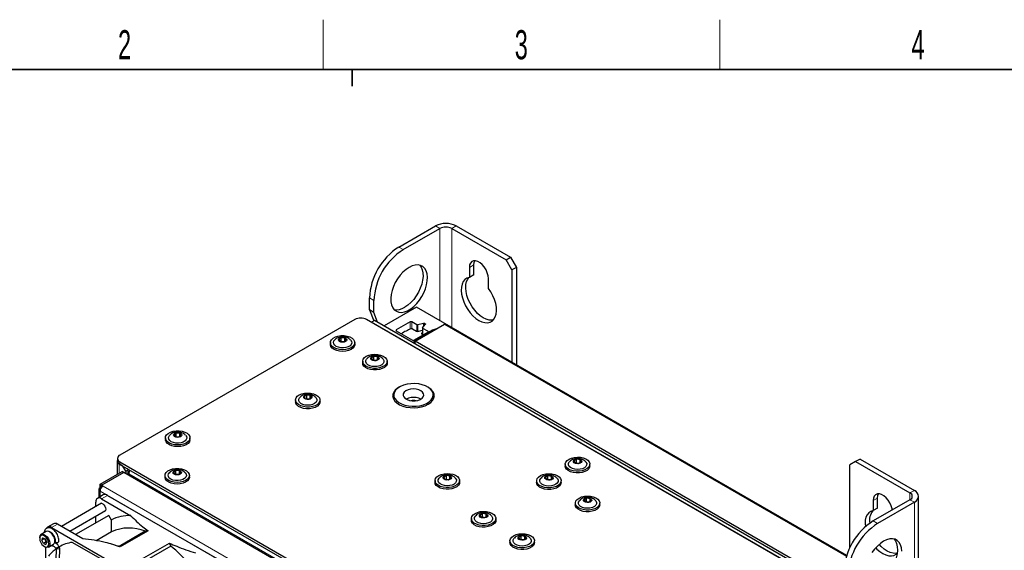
# Paper-space layout 'Blatt2' of a CAD drawing. Header units: millimetres. Extents: x 5 to 418, y 2 to 292.
# Tile 54 of 63: x 85 to 203, y 225 to 288. Entities that reach past the tile are written whole.
import ezdxf

# ---------------------------------------------------------------- set-up
doc = ezdxf.new("R2010")
doc.units = ezdxf.units.MM
doc.layers.add('SLD-0', color=7, linetype='Continuous')
doc.styles.add('SLDTEXTSTYLE1', font='TXT', dxfattribs={"width": 0.605})

psp = doc.layouts.new('Blatt2')

# ---------------------------------------------------------------- linework, layer by layer
at = {"color": 7, "linetype": 'Continuous', "lineweight": 25}
for p, q in [((130.61, 261.12), (135.03, 263.67)), ((131.14, 260.82), (135.56, 263.37)), ((136.98, 263.37), (143.52, 259.59)), ((137.51, 263.67), (144.05, 259.9)), ((143.52, 259.59), (144.05, 259.9)), ((144.22, 258.37), (143.52, 259.59)), ((144.05, 259.9), (144.76, 258.67)), ((139.1, 258.67), (139.1, 257.47)), ((139.63, 257.77), (139.63, 258.98)), ((144.76, 258.67), (144.22, 258.37)), ((144.22, 258.37), (144.22, 247.24)), ((144.76, 258.67), (144.76, 246.94)), ((139.63, 257.77), (139.1, 257.47)), ((141.4, 256.14), (141.4, 257.35)), ((127.08, 253.57), (127.08, 255)), ((127.61, 253.26), (127.61, 254.69)), ((132.73, 253.88), (128.85, 251.63)), ((184.52, 223.98), (132.73, 253.88)), ((127.61, 253.26), (127.08, 253.57)), ((127.08, 253.57), (127.59, 252.24)), ((128.06, 252.08), (127.61, 253.26)), ((125.31, 252.41), (97.04, 236.09)), ((183.65, 219.55), (126.72, 252.41)), ((127.7, 252.3), (127.34, 252.09)), ((127.34, 252.09), (127.34, 252.05)), ((183.03, 219.95), (127.34, 252.09)), ((183.38, 220.15), (127.7, 252.3)), ((131.98, 252.12), (130.3, 251.15)), ((132.25, 251.3), (132.1, 251.3)), ((132.76, 251.77), (132.16, 252.12)), ((132.25, 251.3), (132.74, 251.02)), ((132.56, 249.79), (136.09, 251.84)), ((133.58, 251.94), (132.9, 251.76)), ((133.47, 251.39), (133.47, 250.59)), ((133.48, 251.42), (133.8, 251.82)), ((134.1, 250.99), (133.51, 251.34)), ((133.78, 251.9), (133.72, 251.93)), ((136.09, 251.84), (184.49, 223.9)), ((123.68, 250.2), (123.41, 250)), ((124.11, 250.17), (123.68, 250.2)), ((123.68, 249.79), (123.68, 250.2)), ((124.27, 249.93), (124.11, 250.17)), ((124.11, 249.81), (124.11, 250.17)), ((130.3, 251.04), (132.25, 249.92)), ((132.42, 249.92), (134.1, 250.89)), ((134.68, 251.12), (132.73, 250)), ((133.02, 250.99), (133.47, 251.11)), ((133.47, 250.87), (133.39, 250.77)), ((133.44, 250.61), (133.53, 250.56)), ((122.37, 249.62), (122.37, 249.42)), ((123.41, 250), (123.57, 249.77)), ((123.57, 249.77), (124, 249.74)), ((123.65, 249.77), (123.68, 249.79)), ((123.68, 249.79), (124.04, 249.76)), ((123.69, 249.76), (123.68, 249.79)), ((124, 249.74), (124.27, 249.93)), ((125.32, 249.42), (125.32, 249.62)), ((132.56, 249.49), (132.56, 249.79)), ((181.17, 221.73), (132.56, 249.79)), ((127.62, 247.96), (127.31, 247.79)), ((127.31, 247.79), (127.43, 247.55)), ((128.04, 247.9), (127.62, 247.96)), ((127.62, 247.56), (127.62, 247.96)), ((128.15, 247.66), (128.04, 247.9)), ((128.04, 247.59), (128.04, 247.9)), ((126.26, 247.38), (126.26, 247.17)), ((127.43, 247.55), (127.85, 247.48)), ((127.56, 247.53), (127.62, 247.56)), ((127.62, 247.56), (127.9, 247.51)), ((127.62, 247.52), (127.62, 247.56)), ((127.85, 247.48), (128.15, 247.66)), ((129.21, 247.17), (129.21, 247.38)), ((119.54, 243.3), (119.23, 243.12)), ((119.23, 243.12), (119.35, 242.88)), ((119.96, 243.24), (119.54, 243.3)), ((119.54, 242.89), (119.54, 243.3)), ((119.77, 242.82), (120.07, 243)), ((120.07, 243), (119.96, 243.24)), ((119.96, 242.93), (119.96, 243.24)), ((130.01, 243.32), (130.01, 242.92)), ((134.76, 242.92), (134.76, 243.32)), ((118.18, 242.71), (118.18, 242.51)), ((119.35, 242.88), (119.77, 242.82)), ((119.48, 242.86), (119.54, 242.89)), ((119.54, 242.89), (119.82, 242.85)), ((119.55, 242.85), (119.54, 242.89)), ((121.13, 242.51), (121.13, 242.71)), ((130.01, 242.92), (130.03, 242.74)), ((103.83, 238.74), (103.56, 238.54)), ((103.56, 238.54), (103.72, 238.31)), ((103.72, 238.31), (104.15, 238.28)), ((103.79, 238.31), (103.83, 238.33)), ((104.26, 238.7), (103.83, 238.74)), ((103.83, 238.33), (103.83, 238.74)), ((103.83, 238.33), (104.19, 238.3)), ((103.84, 238.3), (103.83, 238.33)), ((104.15, 238.28), (104.42, 238.47)), ((104.42, 238.47), (104.26, 238.7)), ((104.26, 238.35), (104.26, 238.7)), ((102.52, 238.16), (102.52, 237.96)), ((105.47, 237.96), (105.47, 238.16)), ((96.7, 235.38), (96.7, 233.75)), ((96.75, 235.68), (96.75, 235.38)), ((97.4, 234.76), (96.95, 235.02)), ((97.04, 235.27), (153.97, 202.41)), ((97.04, 234.97), (153.97, 202.11)), ((97.75, 234.15), (97.4, 234.76)), ((150.65, 234.99), (150.65, 234.78)), ((152.01, 235.58), (151.71, 235.4)), ((151.71, 235.4), (151.82, 235.16)), ((151.82, 235.16), (152.24, 235.09)), ((151.96, 235.14), (152.01, 235.17)), ((152.43, 235.51), (152.01, 235.58)), ((152.01, 235.17), (152.01, 235.58)), ((152.01, 235.17), (152.3, 235.12)), ((152.02, 235.13), (152.01, 235.17)), ((152.24, 235.09), (152.55, 235.27)), ((152.55, 235.27), (152.43, 235.51)), ((152.43, 235.2), (152.43, 235.51)), ((153.6, 234.78), (153.6, 234.99)), ((185.59, 235.3), (184.88, 234.9)), ((184.88, 224.9), (184.88, 234.9)), ((186.12, 235.61), (185.59, 235.3)), ((185.59, 235.3), (192.13, 231.53)), ((186.12, 235.61), (192.66, 231.84)), ((94.66, 232.57), (97.31, 234.1)), ((94.83, 232.47), (97.49, 234)), ((97.5, 233.99), (94.85, 232.46)), ((97.49, 234), (97.31, 234.1)), ((97.49, 234), (97.49, 233.98)), ((131.76, 214.21), (97.5, 233.99)), ((98.02, 234.3), (97.75, 234.15)), ((97.75, 234.15), (97.75, 233.84)), ((97.93, 234.46), (98.02, 234.3)), ((98.02, 233.79), (98.02, 234.3)), ((98.1, 233.64), (98.1, 233.84)), ((102.46, 233.64), (102.46, 233.44)), ((103.78, 234.22), (103.51, 234.02)), ((103.51, 234.02), (103.67, 233.79)), ((103.67, 233.79), (104.1, 233.76)), ((103.74, 233.78), (103.78, 233.81)), ((104.2, 234.18), (103.78, 234.22)), ((103.78, 233.81), (103.78, 234.22)), ((103.78, 233.81), (104.13, 233.78)), ((103.79, 233.78), (103.78, 233.81)), ((104.1, 233.76), (104.37, 233.95)), ((104.37, 233.95), (104.2, 234.18)), ((104.2, 233.83), (104.2, 234.18)), ((105.41, 233.44), (105.41, 233.64)), ((136.33, 233.61), (136.03, 233.43)), ((136.75, 233.54), (136.33, 233.61)), ((136.33, 233.2), (136.33, 233.61)), ((136.87, 233.3), (136.75, 233.54)), ((136.75, 233.23), (136.75, 233.54)), ((148.56, 233.59), (148.26, 233.41)), ((148.98, 233.52), (148.56, 233.59)), ((148.56, 233.18), (148.56, 233.59)), ((149.1, 233.28), (148.98, 233.52)), ((148.98, 233.21), (148.98, 233.52)), ((94.83, 232.47), (94.66, 232.57)), ((94.66, 232.16), (94.66, 232.57)), ((94.83, 232.21), (94.83, 232.47)), ((94.85, 232.46), (95.01, 232.36)), ((94.85, 232.25), (94.85, 232.46)), ((134.97, 233.02), (134.97, 232.81)), ((136.03, 233.43), (136.14, 233.19)), ((136.14, 233.19), (136.56, 233.12)), ((136.28, 233.17), (136.33, 233.2)), ((136.33, 233.2), (136.61, 233.16)), ((136.34, 233.16), (136.33, 233.2)), ((136.56, 233.12), (136.87, 233.3)), ((137.92, 232.81), (137.92, 233.02)), ((147.2, 233), (147.2, 232.79)), ((148.26, 233.41), (148.38, 233.17)), ((148.38, 233.17), (148.79, 233.1)), ((148.51, 233.15), (148.56, 233.18)), ((148.56, 233.18), (148.85, 233.13)), ((148.57, 233.14), (148.56, 233.18)), ((148.79, 233.1), (149.1, 233.28)), ((150.15, 232.79), (150.15, 233)), ((95.04, 231.29), (94.33, 230.88)), ((94.51, 231.96), (94.51, 230.99)), ((94.76, 232.1), (94.66, 232.16)), ((94.85, 232.25), (94.86, 232.24)), ((95.54, 231.24), (110.39, 222.67)), ((193.17, 107.62), (193.17, 231.12)), ((94.81, 230.28), (90, 227.5)), ((94.13, 229.88), (94.13, 230.43)), ((94.83, 230.83), (98.36, 228.79)), ((151.85, 230.31), (151.85, 230.11)), ((153.21, 230.9), (152.91, 230.72)), ((152.91, 230.72), (153.02, 230.48)), ((153.02, 230.48), (153.44, 230.42)), ((153.16, 230.46), (153.21, 230.49)), ((153.63, 230.84), (153.21, 230.9)), ((153.21, 230.49), (153.21, 230.9)), ((153.21, 230.49), (153.5, 230.45)), ((153.22, 230.45), (153.21, 230.49)), ((153.44, 230.42), (153.75, 230.6)), ((153.75, 230.6), (153.63, 230.84)), ((153.63, 230.53), (153.63, 230.84)), ((154.8, 230.11), (154.8, 230.31)), ((192.13, 230.71), (187.71, 228.16)), ((187.71, 230.61), (187.71, 229.4)), ((188.24, 229.71), (188.24, 230.92)), ((192.66, 230.41), (188.24, 227.86)), ((91, 226.92), (95.31, 229.41)), ((95.7, 228.81), (91.71, 226.51)), ((94.13, 227.91), (94.13, 228.73)), ((96.01, 228.27), (95.7, 228.81)), ((140.7, 229.04), (140.39, 228.87)), ((140.39, 228.87), (140.51, 228.63)), ((141.12, 228.98), (140.7, 229.04)), ((140.7, 228.64), (140.7, 229.04)), ((140.93, 228.56), (141.23, 228.74)), ((141.23, 228.74), (141.12, 228.98)), ((141.12, 228.67), (141.12, 228.98)), ((188.24, 229.71), (187.71, 229.4)), ((89.03, 227.82), (88.32, 227.41)), ((92.57, 226.01), (89.53, 227.77)), ((96.02, 226.83), (96.01, 228.27)), ((139.34, 228.46), (139.34, 228.25)), ((140.51, 228.63), (140.93, 228.56)), ((140.64, 228.6), (140.7, 228.64)), ((140.7, 228.64), (140.98, 228.59)), ((140.71, 228.6), (140.7, 228.64)), ((142.29, 228.25), (142.29, 228.46)), ((88.17, 226.87), (87.57, 226.53)), ((88.82, 227.36), (103.67, 218.79)), ((96.02, 226.83), (94.19, 225.77)), ((100.1, 226.91), (96.96, 225.09)), ((100.43, 226.97), (97.07, 225.03)), ((100.43, 226.97), (100.1, 226.91)), ((145.35, 226.36), (145.04, 226.18)), ((145.77, 226.3), (145.35, 226.36)), ((145.35, 225.95), (145.35, 226.36)), ((87.39, 226.13), (87.39, 226.04)), ((87.74, 226.11), (87.63, 225.84)), ((87.96, 226.03), (87.63, 225.84)), ((87.83, 225.46), (87.63, 225.84)), ((87.74, 226.11), (88.04, 226)), ((88.18, 225.66), (87.83, 225.46)), ((87.83, 225.46), (88.13, 225.34)), ((88.18, 225.66), (88, 226.01)), ((88.04, 226), (88.24, 225.62)), ((88.13, 225.34), (88.24, 225.62)), ((88.18, 225.66), (88.2, 225.68)), ((88.22, 225.65), (88.18, 225.66)), ((88.44, 225.01), (89.04, 225.36)), ((96.43, 222.62), (91.3, 225.58)), ((96.46, 225.25), (96.02, 225.37)), ((96.46, 225.25), (96.96, 225.09)), ((99.63, 223.55), (102.99, 225.49)), ((103.17, 225.14), (102.99, 225.49)), ((143.99, 225.77), (143.99, 225.57)), ((145.04, 226.18), (145.16, 225.94)), ((145.16, 225.94), (145.58, 225.88)), ((145.29, 225.92), (145.35, 225.95)), ((145.35, 225.95), (145.63, 225.91)), ((145.36, 225.91), (145.35, 225.95)), ((145.58, 225.88), (145.88, 226.06)), ((145.88, 226.06), (145.77, 226.3)), ((145.77, 225.99), (145.77, 226.3)), ((146.94, 225.57), (146.94, 225.77)), ((87.93, 225.1), (88, 225.05)), ((88.12, 220.29), (88.12, 225)), ((88.95, 225.16), (88.96, 225.16)), ((89.36, 224.75), (89.34, 223.52)), ((89.77, 224.95), (89.7, 225.11)), ((89.79, 223.51), (89.8, 224.75)), ((97.07, 225.03), (96.96, 225.09)), ((103.17, 225.14), (100.03, 223.32))]:
    psp.add_line(p, q, dxfattribs=at)
at = {"color": 7, "linetype": 'Continuous', "lineweight": 18}
for p, q in [((135.56, 263.37), (135.03, 263.67)), ((135.56, 263.37), (135.56, 252.24)), ((136.98, 263.37), (137.51, 263.67)), ((136.98, 251.43), (136.98, 263.37)), ((130.61, 261.12), (131.14, 260.82)), ((139.63, 258.98), (139.1, 258.67)), ((127.61, 254.69), (127.08, 255)), ((131.98, 251.25), (131.98, 252.12)), ((132.16, 252.12), (132.16, 251.3)), ((132.76, 251.01), (132.76, 251.77)), ((132.9, 251.76), (132.9, 250.98)), ((133.51, 251.34), (133.51, 250.57)), ((133.58, 251.54), (133.58, 251.94)), ((133.72, 251.93), (133.72, 251.72)), ((133.78, 251.78), (133.78, 251.9)), ((130.3, 251.15), (130.3, 251.04)), ((133.39, 250.77), (133.39, 250.65)), ((134.1, 250.89), (134.1, 250.99)), ((134.68, 251.02), (134.68, 251.12)), ((132.73, 249.9), (132.73, 250)), ((96.95, 235.02), (96.95, 233.9)), ((96.96, 235.02), (96.95, 235.02)), ((97.04, 235.27), (97.04, 234.97)), ((98.02, 233.79), (97.93, 233.74)), ((152.9, 202.21), (98.1, 233.84)), ((128.95, 212.77), (95.01, 232.36)), ((128.6, 212.16), (94.66, 231.75)), ((94.66, 231.75), (94.66, 231.07)), ((95.54, 231.24), (94.83, 230.83)), ((192.13, 231.53), (192.66, 231.84)), ((192.13, 231.53), (192.13, 230.71)), ((188.24, 230.92), (187.71, 230.61)), ((192.13, 230.71), (192.66, 230.41)), ((192.66, 106.9), (192.66, 230.41)), ((89.53, 227.77), (88.82, 227.36)), ((187.71, 228.16), (188.24, 227.86))]:
    psp.add_line(p, q, dxfattribs=at)
at = {"color": 7, "linetype": 'Continuous', "lineweight": 25, "flags": 128}
for points in [[(131.85, 258.67), (131.48, 258.42), (131.11, 258.1), (130.77, 257.73), (130.46, 257.31), (130.19, 256.85), (129.97, 256.37), (129.8, 255.89), (129.69, 255.41), (129.64, 254.96), (129.66, 254.53), (129.74, 254.16), (129.88, 253.83), (130.07, 253.58), (130.32, 253.4), (130.61, 253.29), (130.94, 253.27), (131.29, 253.33), (131.66, 253.47), (132.04, 253.69), (132.41, 253.97), (132.76, 254.32), (133.09, 254.72), (133.38, 255.16), (133.63, 255.63), (133.82, 256.11), (133.96, 256.59), (134.04, 257.06), (134.06, 257.51), (134.01, 257.91), (133.9, 258.26), (133.73, 258.55), (133.51, 258.77), (133.24, 258.91), (132.93, 258.97), (132.59, 258.95), (132.22, 258.85), (131.85, 258.67)], [(133.13, 258.94), (133.29, 258.72), (133.43, 258.4), (133.51, 258.02), (133.53, 257.59), (133.48, 257.14), (133.37, 256.66), (133.2, 256.18), (132.98, 255.7), (132.71, 255.24), (132.4, 254.82), (132.06, 254.45), (131.69, 254.13), (131.32, 253.88)], [(141.4, 257.35), (141.36, 257.68), (141.26, 258.04), (141.11, 258.39), (140.9, 258.73), (140.65, 259.02), (140.39, 259.25), (140.11, 259.41), (139.84, 259.49), (139.59, 259.48), (139.39, 259.39), (139.23, 259.21), (139.13, 258.97), (139.1, 258.67)], [(139.63, 258.98), (139.66, 259.28), (139.74, 259.49)], [(139.1, 257.47), (138.81, 257.38), (138.57, 257.21), (138.37, 256.97), (138.23, 256.66), (138.15, 256.3), (138.13, 255.9), (138.17, 255.46), (138.27, 255), (138.43, 254.53), (138.64, 254.06), (138.91, 253.62), (139.2, 253.21), (139.53, 252.85), (139.89, 252.54), (140.25, 252.29), (140.61, 252.12), (140.96, 252.03), (141.29, 252.01), (141.59, 252.07), (141.85, 252.21), (142.06, 252.43), (142.22, 252.71), (142.33, 253.06), (142.37, 253.45), (142.35, 253.88), (142.27, 254.33), (142.12, 254.8), (141.93, 255.27), (141.68, 255.72), (141.4, 256.14)], [(141.99, 252.34), (141.82, 252.32), (141.49, 252.33), (141.14, 252.43), (140.78, 252.6), (140.42, 252.85), (140.07, 253.15), (139.74, 253.52), (139.44, 253.93), (139.18, 254.37), (138.96, 254.83), (138.8, 255.3), (138.7, 255.76), (138.66, 256.2), (138.68, 256.61), (138.76, 256.97), (138.9, 257.28), (139.04, 257.45)], [(133.48, 251.42), (133.48, 251.41), (133.47, 251.4), (133.47, 251.39), (133.47, 251.38), (133.48, 251.37), (133.49, 251.36), (133.5, 251.35), (133.51, 251.34)], [(133.78, 251.9), (133.79, 251.89), (133.8, 251.88), (133.81, 251.87), (133.81, 251.86), (133.81, 251.85), (133.81, 251.84), (133.81, 251.83), (133.8, 251.82)], [(123.29, 250.41), (123.65, 250.47), (124.02, 250.47), (124.38, 250.41), (124.7, 250.31), (124.98, 250.17), (125.17, 249.99), (125.29, 249.78), (125.31, 249.57), (125.25, 249.36), (125.09, 249.17), (124.86, 249), (124.56, 248.88), (124.22, 248.8), (123.85, 248.77), (123.48, 248.8), (123.14, 248.87), (122.84, 249), (122.6, 249.16), (122.44, 249.36), (122.37, 249.56), (122.39, 249.78), (122.51, 249.98), (122.7, 250.16), (122.97, 250.31), (123.29, 250.41)], [(123.66, 250.24), (123.85, 250.26), (124.04, 250.23), (124.2, 250.17), (124.31, 250.08), (124.34, 249.97), (124.3, 249.86), (124.19, 249.76), (124.03, 249.7), (123.84, 249.68), (123.65, 249.7), (123.48, 249.77), (123.38, 249.86), (123.34, 249.97), (123.38, 250.08), (123.49, 250.18), (123.66, 250.24)], [(133.44, 250.61), (133.42, 250.63), (133.4, 250.65), (133.38, 250.67), (133.37, 250.69), (133.37, 250.71), (133.37, 250.73), (133.38, 250.75), (133.39, 250.77)], [(125.32, 249.42), (125.31, 249.37), (125.25, 249.16), (125.09, 248.96), (124.86, 248.8), (124.56, 248.67), (124.22, 248.59), (123.85, 248.57), (123.48, 248.59), (123.14, 248.67), (122.84, 248.79), (122.6, 248.96), (122.44, 249.15), (122.37, 249.36), (122.37, 249.42)], [(124.81, 249.92), (124.91, 249.77), (124.94, 249.59), (124.88, 249.41), (124.74, 249.25), (124.52, 249.12), (124.25, 249.03), (123.95, 248.99), (123.63, 249), (123.34, 249.06), (123.08, 249.16), (122.89, 249.3), (122.77, 249.47), (122.74, 249.65), (122.8, 249.83), (122.87, 249.92)], [(127.34, 248.2), (127.71, 248.23), (128.07, 248.2), (128.42, 248.13), (128.72, 248.01), (128.96, 247.85), (129.13, 247.65), (129.2, 247.44), (129.19, 247.23), (129.08, 247.03), (128.88, 246.85), (128.62, 246.7), (128.3, 246.59), (127.94, 246.53), (127.57, 246.53), (127.21, 246.58), (126.89, 246.68), (126.61, 246.82), (126.41, 247), (126.29, 247.2), (126.26, 247.41), (126.32, 247.63), (126.47, 247.82), (126.7, 247.99), (127, 248.12), (127.34, 248.2)], [(127.6, 248), (127.79, 248.01), (127.98, 247.97), (128.13, 247.9), (128.21, 247.8), (128.23, 247.69), (128.17, 247.58), (128.04, 247.5), (127.86, 247.45), (127.67, 247.44), (127.48, 247.47), (127.34, 247.55), (127.25, 247.65), (127.24, 247.76), (127.3, 247.87), (127.42, 247.95), (127.6, 248)], [(129.21, 247.17), (129.19, 247.03), (129.08, 246.82), (128.88, 246.64), (128.62, 246.49), (128.3, 246.39), (127.94, 246.33), (127.57, 246.33), (127.21, 246.38), (126.89, 246.47), (126.61, 246.62), (126.41, 246.8), (126.29, 247), (126.26, 247.17)], [(128.7, 247.68), (128.74, 247.63), (128.82, 247.46), (128.82, 247.28), (128.72, 247.1), (128.55, 246.95), (128.31, 246.84), (128.02, 246.76), (127.71, 246.74), (127.4, 246.77), (127.12, 246.85), (126.89, 246.97), (126.72, 247.12), (126.64, 247.3), (126.65, 247.48), (126.74, 247.65), (126.76, 247.68)], [(130.66, 244.27), (130.45, 244.14), (130.19, 243.91), (130, 243.66), (129.9, 243.39), (129.89, 243.12), (129.97, 242.85), (130.13, 242.59), (130.38, 242.36), (130.7, 242.15), (131.08, 241.99), (131.51, 241.87), (131.97, 241.8), (132.44, 241.78), (132.91, 241.81), (133.36, 241.9), (133.78, 242.03), (134.15, 242.2), (134.15, 242.2)], [(133, 244.65), (132.54, 244.69), (132.07, 244.68), (131.62, 244.62), (131.19, 244.51), (130.81, 244.36), (130.5, 244.16), (130.25, 243.93), (130.09, 243.68), (130.01, 243.41), (130.03, 243.15), (130.13, 242.88), (130.32, 242.64), (130.6, 242.42), (130.93, 242.24), (131.33, 242.1), (131.77, 242), (132.23, 241.96), (132.69, 241.97), (133.14, 242.03), (133.57, 242.14), (133.95, 242.29), (134.27, 242.49), (134.51, 242.72), (134.67, 242.97), (134.75, 243.24), (134.74, 243.5), (134.63, 243.77), (134.44, 244.01), (134.17, 244.23), (133.83, 244.41), (133.43, 244.55), (133, 244.65)], [(134.15, 242.2), (134.45, 242.41), (134.68, 242.65), (134.82, 242.92), (134.88, 243.19), (134.85, 243.46), (134.72, 243.73), (134.52, 243.97), (134.23, 244.19), (134.1, 244.27)], [(119.26, 243.53), (119.63, 243.56), (119.99, 243.54), (120.34, 243.47), (120.64, 243.34), (120.88, 243.18), (121.05, 242.99), (121.12, 242.78), (121.11, 242.57), (121, 242.36), (120.81, 242.18), (120.54, 242.03), (120.22, 241.93), (119.86, 241.87), (119.49, 241.87), (119.13, 241.92), (118.81, 242.02), (118.53, 242.16), (118.33, 242.34), (118.21, 242.54), (118.18, 242.75), (118.24, 242.96), (118.39, 243.16), (118.62, 243.32), (118.92, 243.45), (119.26, 243.53)], [(120.62, 243.01), (120.66, 242.97), (120.74, 242.79), (120.74, 242.61), (120.65, 242.44), (120.47, 242.29), (120.23, 242.17), (119.95, 242.1), (119.63, 242.08), (119.33, 242.11), (119.04, 242.18), (118.81, 242.3), (118.64, 242.46), (118.56, 242.63), (118.57, 242.81), (118.66, 242.99), (118.68, 243.01)], [(119.52, 243.34), (119.71, 243.35), (119.9, 243.31), (120.05, 243.24), (120.13, 243.14), (120.15, 243.02), (120.09, 242.92), (119.96, 242.83), (119.79, 242.78), (119.59, 242.77), (119.41, 242.81), (119.26, 242.88), (119.17, 242.98), (119.16, 243.1), (119.22, 243.2), (119.35, 243.29), (119.52, 243.34)], [(129.89, 243.07), (129.94, 243.22), (130.01, 243.37)], [(132.7, 244.02), (132.37, 244.05), (132.03, 244.02), (131.72, 243.94), (131.46, 243.81), (131.26, 243.65), (131.15, 243.46), (131.13, 243.27), (131.21, 243.08), (131.37, 242.9), (131.6, 242.76), (131.9, 242.66), (132.22, 242.61), (132.57, 242.61), (132.89, 242.67), (133.18, 242.77), (133.41, 242.92), (133.56, 243.09), (133.63, 243.28), (133.6, 243.48), (133.48, 243.66), (133.28, 243.82), (133.02, 243.95), (132.7, 244.02)], [(133.26, 242.81), (133.02, 242.93), (132.7, 243)], [(134.75, 243.37), (134.8, 243.29), (134.87, 243.07)], [(121.13, 242.51), (121.11, 242.36), (121, 242.16), (120.81, 241.98), (120.54, 241.83), (120.22, 241.72), (119.86, 241.67), (119.49, 241.66), (119.13, 241.71), (118.81, 241.81), (118.53, 241.95), (118.33, 242.13), (118.21, 242.33), (118.18, 242.51)], [(134.74, 242.74), (134.75, 242.83), (134.76, 242.92)], [(103.44, 238.95), (103.8, 239.01), (104.17, 239.01), (104.53, 238.95), (104.85, 238.85), (105.12, 238.71), (105.32, 238.53), (105.44, 238.32), (105.46, 238.11), (105.4, 237.9), (105.24, 237.71), (105, 237.54), (104.71, 237.42), (104.36, 237.34), (104, 237.31), (103.63, 237.34), (103.29, 237.41), (102.99, 237.54), (102.75, 237.7), (102.59, 237.89), (102.52, 238.1), (102.54, 238.32), (102.65, 238.52), (102.85, 238.7), (103.12, 238.85), (103.44, 238.95)], [(104.96, 238.46), (105.06, 238.31), (105.09, 238.13), (105.03, 237.95), (104.89, 237.79), (104.67, 237.66), (104.4, 237.57), (104.1, 237.53), (103.78, 237.54), (103.49, 237.6), (103.23, 237.7), (103.04, 237.84), (102.92, 238.01), (102.89, 238.19), (102.95, 238.37), (103.02, 238.46)], [(103.8, 238.78), (104, 238.8), (104.19, 238.77), (104.35, 238.71), (104.45, 238.62), (104.49, 238.5), (104.45, 238.39), (104.34, 238.3), (104.18, 238.24), (103.98, 238.22), (103.79, 238.24), (103.63, 238.31), (103.53, 238.4), (103.49, 238.51), (103.53, 238.62), (103.64, 238.71), (103.8, 238.78)], [(105.47, 237.96), (105.46, 237.91), (105.4, 237.7), (105.24, 237.5), (105, 237.34), (104.71, 237.21), (104.36, 237.13), (104, 237.11), (103.63, 237.13), (103.29, 237.21), (102.99, 237.33), (102.75, 237.5), (102.59, 237.69), (102.52, 237.9), (102.52, 237.96)], [(151.73, 235.81), (152.1, 235.84), (152.47, 235.82), (152.81, 235.74), (153.12, 235.62), (153.36, 235.46), (153.52, 235.26), (153.6, 235.06), (153.58, 234.84), (153.47, 234.64), (153.28, 234.46), (153.01, 234.31), (152.69, 234.2), (152.34, 234.14), (151.97, 234.14), (151.61, 234.19), (151.28, 234.29), (151.01, 234.43), (150.8, 234.61), (150.68, 234.81), (150.65, 235.03), (150.72, 235.24), (150.87, 235.43), (151.1, 235.6), (151.39, 235.73), (151.73, 235.81)], [(153.6, 234.78), (153.58, 234.64), (153.47, 234.43), (153.28, 234.25), (153.01, 234.1), (152.69, 234), (152.34, 233.94), (151.97, 233.94), (151.61, 233.99), (151.28, 234.09), (151.01, 234.23), (150.8, 234.41), (150.68, 234.61), (150.65, 234.78)], [(153.1, 235.29), (153.13, 235.24), (153.22, 235.07), (153.21, 234.89), (153.12, 234.71), (152.95, 234.56), (152.71, 234.45), (152.42, 234.38), (152.11, 234.35), (151.8, 234.38), (151.52, 234.46), (151.28, 234.58), (151.12, 234.73), (151.04, 234.91), (151.04, 235.09), (151.13, 235.26), (151.16, 235.29)], [(151.99, 235.61), (152.19, 235.62), (152.37, 235.59), (152.52, 235.51), (152.61, 235.41), (152.62, 235.3), (152.56, 235.19), (152.43, 235.11), (152.26, 235.06), (152.07, 235.05), (151.88, 235.08), (151.73, 235.16), (151.64, 235.26), (151.63, 235.37), (151.69, 235.48), (151.82, 235.56), (151.99, 235.61)], [(98.04, 233.68), (98.03, 233.71), (98.02, 233.79)], [(103.39, 234.43), (103.75, 234.48), (104.12, 234.49), (104.47, 234.43), (104.8, 234.33), (105.07, 234.19), (105.27, 234.01), (105.39, 233.8), (105.41, 233.59), (105.34, 233.38), (105.19, 233.19), (104.95, 233.02), (104.65, 232.9), (104.31, 232.82), (103.94, 232.79), (103.58, 232.81), (103.23, 232.89), (102.93, 233.02), (102.7, 233.18), (102.54, 233.37), (102.47, 233.58), (102.49, 233.8), (102.6, 234), (102.8, 234.18), (103.07, 234.33), (103.39, 234.43)], [(104.91, 233.94), (105.01, 233.79), (105.04, 233.61), (104.98, 233.43), (104.83, 233.27), (104.62, 233.14), (104.35, 233.05), (104.04, 233.01), (103.73, 233.02), (103.43, 233.08), (103.18, 233.18), (102.98, 233.32), (102.87, 233.49), (102.84, 233.67), (102.9, 233.85), (102.96, 233.94)], [(103.75, 234.26), (103.94, 234.28), (104.13, 234.25), (104.3, 234.19), (104.4, 234.09), (104.44, 233.98), (104.4, 233.87), (104.29, 233.78), (104.12, 233.72), (103.93, 233.7), (103.74, 233.72), (103.58, 233.79), (103.47, 233.88), (103.44, 233.99), (103.48, 234.1), (103.59, 234.19), (103.75, 234.26)], [(136.05, 233.84), (136.42, 233.87), (136.79, 233.85), (137.13, 233.77), (137.44, 233.65), (137.68, 233.49), (137.84, 233.3), (137.92, 233.09), (137.9, 232.87), (137.79, 232.67), (137.6, 232.49), (137.33, 232.34), (137.01, 232.23), (136.66, 232.18), (136.29, 232.17), (135.93, 232.22), (135.6, 232.32), (135.33, 232.46), (135.12, 232.64), (135, 232.84), (134.97, 233.06), (135.04, 233.27), (135.19, 233.46), (135.42, 233.63), (135.71, 233.76), (136.05, 233.84)], [(136.31, 233.64), (136.51, 233.65), (136.69, 233.62), (136.84, 233.54), (136.93, 233.44), (136.94, 233.33), (136.88, 233.22), (136.75, 233.14), (136.58, 233.09), (136.38, 233.08), (136.2, 233.11), (136.05, 233.19), (135.96, 233.29), (135.95, 233.4), (136.01, 233.51), (136.14, 233.59), (136.31, 233.64)], [(148.29, 233.82), (148.65, 233.85), (149.02, 233.83), (149.37, 233.75), (149.67, 233.63), (149.91, 233.47), (150.07, 233.27), (150.15, 233.07), (150.13, 232.85), (150.03, 232.65), (149.83, 232.47), (149.57, 232.32), (149.25, 232.21), (148.89, 232.15), (148.52, 232.15), (148.16, 232.2), (147.83, 232.3), (147.56, 232.44), (147.36, 232.62), (147.24, 232.82), (147.21, 233.04), (147.27, 233.25), (147.42, 233.44), (147.65, 233.61), (147.95, 233.74), (148.29, 233.82)], [(148.55, 233.62), (148.74, 233.63), (148.93, 233.6), (149.07, 233.52), (149.16, 233.42), (149.18, 233.31), (149.11, 233.2), (148.99, 233.12), (148.81, 233.07), (148.62, 233.06), (148.43, 233.09), (148.29, 233.17), (148.2, 233.27), (148.18, 233.38), (148.24, 233.49), (148.37, 233.57), (148.55, 233.62)], [(105.41, 233.44), (105.41, 233.39), (105.34, 233.18), (105.19, 232.98), (104.95, 232.82), (104.65, 232.69), (104.31, 232.61), (103.94, 232.58), (103.58, 232.61), (103.23, 232.69), (102.93, 232.81), (102.7, 232.98), (102.54, 233.17), (102.47, 233.38), (102.46, 233.44)], [(137.92, 232.81), (137.9, 232.67), (137.79, 232.46), (137.6, 232.28), (137.33, 232.13), (137.01, 232.03), (136.66, 231.97), (136.29, 231.97), (135.93, 232.02), (135.6, 232.12), (135.33, 232.26), (135.12, 232.44), (135, 232.64), (134.97, 232.81)], [(137.42, 233.32), (137.45, 233.27), (137.54, 233.1), (137.53, 232.92), (137.44, 232.74), (137.27, 232.59), (137.03, 232.48), (136.74, 232.41), (136.43, 232.38), (136.12, 232.41), (135.84, 232.49), (135.6, 232.61), (135.44, 232.76), (135.36, 232.94), (135.36, 233.12), (135.45, 233.29), (135.48, 233.32)], [(150.15, 232.79), (150.13, 232.65), (150.03, 232.44), (149.83, 232.26), (149.57, 232.11), (149.25, 232.01), (148.89, 231.95), (148.52, 231.95), (148.16, 232), (147.83, 232.1), (147.56, 232.24), (147.36, 232.42), (147.24, 232.62), (147.2, 232.79)], [(149.65, 233.3), (149.69, 233.25), (149.77, 233.08), (149.77, 232.9), (149.67, 232.72), (149.5, 232.57), (149.26, 232.46), (148.97, 232.39), (148.66, 232.36), (148.35, 232.39), (148.07, 232.47), (147.84, 232.59), (147.67, 232.74), (147.59, 232.92), (147.59, 233.1), (147.69, 233.27), (147.71, 233.3)], [(152.94, 231.13), (153.3, 231.16), (153.67, 231.14), (154.02, 231.07), (154.32, 230.94), (154.56, 230.78), (154.72, 230.59), (154.8, 230.38), (154.78, 230.17), (154.67, 229.96), (154.48, 229.78), (154.22, 229.63), (153.9, 229.53), (153.54, 229.47), (153.17, 229.47), (152.81, 229.52), (152.48, 229.62), (152.21, 229.76), (152.01, 229.94), (151.89, 230.14), (151.86, 230.35), (151.92, 230.56), (152.07, 230.76), (152.3, 230.92), (152.6, 231.05), (152.94, 231.13)], [(190, 229.48), (189.98, 229.62), (189.88, 229.98), (189.72, 230.33), (189.51, 230.66), (189.27, 230.95), (189, 231.18), (188.72, 231.34), (188.45, 231.42), (188.21, 231.42), (188, 231.32), (187.84, 231.15), (187.75, 230.91), (187.71, 230.61)], [(188.24, 230.92), (188.28, 231.21), (188.36, 231.43)], [(94.62, 230.16), (94.7, 230.25), (94.82, 230.28), (94.97, 230.23), (95.11, 230.11), (95.23, 229.94), (95.32, 229.75), (95.35, 229.57)], [(154.8, 230.11), (154.78, 229.96), (154.67, 229.76), (154.48, 229.58), (154.22, 229.43), (153.9, 229.32), (153.54, 229.27), (153.17, 229.26), (152.81, 229.31), (152.48, 229.41), (152.21, 229.56), (152.01, 229.73), (151.89, 229.94), (151.85, 230.11)], [(154.3, 230.61), (154.34, 230.57), (154.42, 230.39), (154.41, 230.21), (154.32, 230.04), (154.15, 229.89), (153.91, 229.77), (153.62, 229.7), (153.31, 229.68), (153, 229.71), (152.72, 229.79), (152.49, 229.91), (152.32, 230.06), (152.24, 230.23), (152.24, 230.41), (152.34, 230.59), (152.36, 230.61)], [(153.2, 230.94), (153.39, 230.95), (153.58, 230.91), (153.72, 230.84), (153.81, 230.74), (153.83, 230.62), (153.76, 230.52), (153.64, 230.43), (153.46, 230.38), (153.27, 230.37), (153.08, 230.41), (152.93, 230.48), (152.85, 230.58), (152.83, 230.7), (152.89, 230.8), (153.02, 230.89), (153.2, 230.94)], [(95.35, 229.57), (95.32, 229.42), (95.23, 229.32), (95.12, 229.3)], [(140.42, 229.28), (140.79, 229.31), (141.15, 229.28), (141.5, 229.21), (141.8, 229.09), (142.04, 228.93), (142.21, 228.73), (142.28, 228.52), (142.27, 228.31), (142.16, 228.11), (141.97, 227.93), (141.7, 227.78), (141.38, 227.67), (141.02, 227.61), (140.65, 227.61), (140.29, 227.66), (139.97, 227.76), (139.69, 227.9), (139.49, 228.08), (139.37, 228.28), (139.34, 228.49), (139.4, 228.7), (139.55, 228.9), (139.78, 229.07), (140.08, 229.19), (140.42, 229.28)], [(141.78, 228.76), (141.82, 228.71), (141.9, 228.54), (141.9, 228.36), (141.81, 228.18), (141.63, 228.03), (141.39, 227.92), (141.11, 227.84), (140.79, 227.82), (140.49, 227.85), (140.2, 227.93), (139.97, 228.05), (139.81, 228.2), (139.72, 228.38), (139.73, 228.56), (139.82, 228.73), (139.84, 228.76)], [(140.68, 229.08), (140.87, 229.09), (141.06, 229.05), (141.21, 228.98), (141.3, 228.88), (141.31, 228.77), (141.25, 228.66), (141.12, 228.58), (140.95, 228.52), (140.75, 228.52), (140.57, 228.55), (140.42, 228.63), (140.33, 228.73), (140.32, 228.84), (140.38, 228.95), (140.51, 229.03), (140.68, 229.08)], [(187.71, 229.4), (187.42, 229.31), (187.18, 229.14), (186.98, 228.91), (186.84, 228.6), (186.76, 228.24), (186.74, 227.83), (186.77, 227.47)], [(142.29, 228.25), (142.27, 228.11), (142.16, 227.9), (141.97, 227.72), (141.7, 227.57), (141.38, 227.47), (141.02, 227.41), (140.65, 227.41), (140.29, 227.45), (139.97, 227.55), (139.69, 227.7), (139.49, 227.88), (139.37, 228.08), (139.34, 228.25)], [(87.39, 226.13), (87.39, 226.18), (87.44, 226.38), (87.55, 226.51), (87.7, 226.57), (87.9, 226.53)], [(87.84, 226.41), (87.66, 226.43), (87.51, 226.38), (87.42, 226.24), (87.39, 226.04), (87.42, 225.81), (87.51, 225.56), (87.66, 225.34), (87.84, 225.16), (88.03, 225.05), (88.21, 225.02), (88.35, 225.08), (88.45, 225.21), (88.48, 225.41), (88.45, 225.65), (88.35, 225.89), (88.21, 226.12), (88.03, 226.3), (87.84, 226.41)], [(87.9, 226.53), (88.1, 226.42), (88.29, 226.23), (88.46, 226), (88.57, 225.74), (88.62, 225.48), (88.61, 225.25), (88.53, 225.08), (88.39, 224.99), (88.21, 224.98), (88.01, 225.05), (88, 225.05)], [(88.82, 227.36), (88.69, 227.43), (88.55, 227.46), (88.43, 227.45), (88.32, 227.41), (88.24, 227.34), (88.17, 227.24), (88.16, 227.21)], [(88.5, 226.88), (88.31, 226.91), (88.17, 226.87)], [(89.04, 225.36), (89.13, 225.43), (89.21, 225.6), (89.22, 225.83), (89.17, 226.08), (89.06, 226.34), (88.89, 226.58), (88.7, 226.77), (88.5, 226.88)], [(145.07, 226.59), (145.44, 226.62), (145.8, 226.6), (146.15, 226.53), (146.45, 226.4), (146.69, 226.24), (146.86, 226.05), (146.93, 225.84), (146.92, 225.63), (146.81, 225.42), (146.62, 225.24), (146.35, 225.09), (146.03, 224.99), (145.67, 224.93), (145.3, 224.93), (144.94, 224.98), (144.62, 225.07), (144.34, 225.22), (144.14, 225.4), (144.02, 225.6), (143.99, 225.81), (144.05, 226.02), (144.2, 226.22), (144.43, 226.38), (144.73, 226.51), (145.07, 226.59)], [(145.33, 226.4), (145.52, 226.41), (145.71, 226.37), (145.86, 226.3), (145.94, 226.2), (145.96, 226.08), (145.9, 225.98), (145.77, 225.89), (145.6, 225.84), (145.4, 225.83), (145.22, 225.87), (145.07, 225.94), (144.98, 226.04), (144.97, 226.15), (145.03, 226.26), (145.16, 226.35), (145.33, 226.4)], [(89.24, 225.76), (89.23, 225.73), (89.26, 225.67), (89.31, 225.62), (89.38, 225.58), (89.47, 225.57), (89.55, 225.58), (89.62, 225.6), (89.66, 225.65), (89.67, 225.68)], [(146.94, 225.57), (146.92, 225.42), (146.81, 225.22), (146.62, 225.04), (146.35, 224.89), (146.03, 224.78), (145.67, 224.73), (145.3, 224.72), (144.94, 224.77), (144.62, 224.87), (144.34, 225.01), (144.14, 225.19), (144.02, 225.39), (143.99, 225.57)], [(146.43, 226.07), (146.47, 226.03), (146.55, 225.85), (146.55, 225.67), (146.46, 225.5), (146.28, 225.35), (146.04, 225.23), (145.75, 225.16), (145.44, 225.14), (145.13, 225.17), (144.85, 225.24), (144.62, 225.36), (144.45, 225.52), (144.37, 225.69), (144.38, 225.87), (144.47, 226.05), (144.49, 226.07)], [(188.95, 225.71), (188.58, 225.46), (188.21, 225.14), (187.87, 224.77), (187.56, 224.34)], [(190.22, 225.98), (190.39, 225.75), (190.53, 225.43), (190.61, 225.06), (190.63, 224.63), (190.58, 224.18), (190.47, 223.7), (190.3, 223.21), (190.08, 222.74), (189.81, 222.28), (189.5, 221.86), (189.16, 221.49), (188.79, 221.17), (188.42, 220.91)], [(190.6, 224.28), (190.43, 224.25), (190.1, 224.27), (189.75, 224.36), (189.39, 224.54), (189.03, 224.78), (188.68, 225.09), (188.44, 225.35)], [(191.16, 224.54), (191.11, 224.94), (191, 225.29), (190.83, 225.58), (190.61, 225.8), (190.34, 225.95), (190.03, 226.01), (189.69, 225.99), (189.32, 225.89), (188.95, 225.71)], [(188.01, 224.93), (188.15, 224.78), (188.5, 224.48), (188.86, 224.23), (189.22, 224.06), (189.57, 223.96), (189.9, 223.95), (190.2, 224.01), (190.46, 224.15), (190.6, 224.28)]]:
    psp.add_lwpolyline(points, dxfattribs=at)
at = {"color": 7, "linetype": 'Continuous', "lineweight": 18, "flags": 128}
for points in [[(89.68, 224.81), (89.6, 224.82), (89.52, 224.82), (89.44, 224.81), (89.38, 224.79), (89.36, 224.76), (89.36, 224.75)], [(89.8, 224.75), (89.79, 224.77), (89.75, 224.8), (89.68, 224.81)]]:
    psp.add_lwpolyline(points, dxfattribs=at)
at = {"color": 7, "linetype": 'Continuous', "lineweight": 25}
for centre, radius, start, end in [((136.27, 261.29), 2.69, 62.6097, 117.3903), ((136.27, 262), 1.54, 62.6097, 117.3903), ((134.72, 254.67), 7.65, 122.4871, 177.5129), ((135.25, 254.36), 7.65, 122.4873, 177.5127), ((130.35, 255.33), 1.75, 260.0794, 303.7162), ((126.02, 251.04), 1.54, 62.6097, 117.3903), ((134.1, 245.89), 5.76, 110.3455, 123.5897), ((132.07, 251.95), 0.192, 62.6097, 117.3903), ((132.85, 251.95), 0.195, 242.8968, 285.4788), ((133.64, 251.75), 0.195, 62.8968, 105.4788), ((135.46, 249.71), 1.61, 100.8963, 118.8968), ((130.32, 251.1), 0.0546, 110.7834, 249.2166), ((132.91, 251.37), 0.391, 242.8968, 285.4788), ((134.09, 250.94), 0.0546, 290.7834, 69.2166), ((132.34, 250.09), 0.192, 242.6097, 297.3903), ((133.02, 249.39), 0.673, 115.4532, 162.728), ((132.38, 241.12), 1.91, 80.1414, 117.4391), ((132.38, 240.85), 1.8, 80.1124, 99.8876), ((97.2, 235.68), 0.437, 110.7834, 249.2166), ((97.09, 235.37), 0.378, 152.6263, 249.6921), ((97.25, 235.43), 0.503, 185.6948, 245.6253), ((99.03, 233.81), 0.926, 149.2412, 177.6573), ((95.42, 231.72), 0.768, 122.6055, 177.3945), ((94.73, 231.96), 0.218, 110.7834, 249.2166), ((95.25, 230.83), 0.503, 54.3824, 114.3071), ((191.98, 231.12), 0.437, 290.7834, 69.2166), ((192.39, 231.12), 0.764, 290.7834, 69.2166), ((94.56, 230.5), 0.437, 50.7967, 189.214), ((98.18, 224.08), 4.72, 87.7551, 117.4087), ((189.16, 228.23), 1.9, 142.4586, 190.4493), ((89.24, 227.36), 0.503, 54.3824, 114.3071), ((191.82, 221.71), 7.65, 122.4871, 177.5129), ((192.35, 221.4), 7.65, 122.4873, 177.5127), ((98.15, 222.25), 5.06, 67.2415, 114.9535), ((91.97, 221.07), 4.56, 98.3905, 119.4465), ((92.03, 221.06), 4.6, 125.2404, 141.5725), ((91.91, 211.4), 17.76, 30.9975, 50.6326)]:
    psp.add_arc(centre, radius, start, end, dxfattribs=at)
at = {"color": 7, "linetype": 'Continuous', "lineweight": 18}
for centre, radius, start, end in [((88.99, 225.3), 0.144, 200.2532, 254.3412), ((89.91, 224.38), 0.751, 114.8885, 140.9697), ((89.71, 224.38), 0.566, 94.5266, 129.7386), ((89.71, 224.94), 0.169, 94.7664, 132.1678), ((89.72, 224.83), 0.127, 66.8178, 116.8108)]:
    psp.add_arc(centre, radius, start, end, dxfattribs=at)
at = {"color": 7, "linetype": 'Continuous', "lineweight": 25}
for points, knots in [([(123.52, 250.29), (123.44, 250.27), (123.26, 250.22), (123.04, 250.09), (122.92, 249.97), (122.87, 249.92)], [0, 0, 0, 0, 0.339586, 0.714336, 1, 1, 1, 1]), ([(124.8, 249.92), (124.76, 249.97), (124.67, 250.07), (124.47, 250.19), (124.22, 250.29), (123.93, 250.33), (123.69, 250.33), (123.55, 250.3), (123.52, 250.29)], [0, 0, 0, 0, 0.122911, 0.305376, 0.495907, 0.70177, 0.927002, 1, 1, 1, 1]), ([(127.5, 248.06), (127.42, 248.05), (127.25, 248.01), (127.01, 247.89), (126.84, 247.77), (126.78, 247.69), (126.77, 247.68)], [0, 0, 0, 0, 0.2914014, 0.6339379, 0.9615724, 1, 1, 1, 1]), ([(128.69, 247.68), (128.68, 247.69), (128.61, 247.78), (128.45, 247.89), (128.22, 248.01), (127.95, 248.08), (127.7, 248.09), (127.55, 248.07), (127.5, 248.06)], [0, 0, 0, 0, 0.047364, 0.242121, 0.441947, 0.655041, 0.887612, 1, 1, 1, 1]), ([(119.43, 243.4), (119.34, 243.38), (119.17, 243.35), (118.93, 243.22), (118.76, 243.11), (118.7, 243.02), (118.69, 243.02)], [0, 0, 0, 0, 0.291401, 0.633938, 0.961572, 1, 1, 1, 1]), ([(120.61, 243.02), (120.6, 243.03), (120.54, 243.11), (120.38, 243.22), (120.14, 243.34), (119.87, 243.41), (119.62, 243.43), (119.47, 243.41), (119.43, 243.4)], [0, 0, 0, 0, 0.047364, 0.242121, 0.441947, 0.655041, 0.887612, 1, 1, 1, 1]), ([(103.67, 238.83), (103.58, 238.81), (103.41, 238.75), (103.19, 238.63), (103.07, 238.51), (103.02, 238.45)], [0, 0, 0, 0, 0.339586, 0.714336, 1, 1, 1, 1]), ([(104.95, 238.46), (104.91, 238.51), (104.81, 238.61), (104.62, 238.73), (104.36, 238.83), (104.08, 238.87), (103.84, 238.87), (103.7, 238.84), (103.67, 238.83)], [0, 0, 0, 0, 0.122911, 0.305376, 0.495907, 0.70177, 0.927002, 1, 1, 1, 1]), ([(151.9, 235.67), (151.82, 235.66), (151.64, 235.62), (151.4, 235.5), (151.23, 235.38), (151.17, 235.3), (151.16, 235.29)], [0, 0, 0, 0, 0.291401, 0.633938, 0.961572, 1, 1, 1, 1]), ([(153.09, 235.29), (153.07, 235.31), (153.01, 235.39), (152.85, 235.5), (152.62, 235.62), (152.34, 235.69), (152.1, 235.7), (151.95, 235.68), (151.9, 235.67)], [0, 0, 0, 0, 0.047364, 0.242121, 0.441947, 0.655041, 0.887612, 1, 1, 1, 1]), ([(103.61, 234.31), (103.53, 234.28), (103.36, 234.23), (103.14, 234.11), (103.02, 233.99), (102.97, 233.93)], [0, 0, 0, 0, 0.339586, 0.714336, 1, 1, 1, 1]), ([(104.9, 233.94), (104.86, 233.98), (104.76, 234.09), (104.56, 234.21), (104.31, 234.31), (104.02, 234.35), (103.78, 234.34), (103.65, 234.32), (103.61, 234.31)], [0, 0, 0, 0, 0.122911, 0.305376, 0.495907, 0.70177, 0.927002, 1, 1, 1, 1]), ([(136.22, 233.71), (136.14, 233.69), (135.96, 233.65), (135.72, 233.53), (135.55, 233.41), (135.49, 233.33), (135.48, 233.32)], [0, 0, 0, 0, 0.291401, 0.633938, 0.961572, 1, 1, 1, 1]), ([(137.41, 233.32), (137.39, 233.34), (137.33, 233.42), (137.17, 233.53), (136.94, 233.65), (136.66, 233.72), (136.42, 233.73), (136.27, 233.71), (136.22, 233.71)], [0, 0, 0, 0, 0.047364, 0.242121, 0.441947, 0.655041, 0.887612, 1, 1, 1, 1]), ([(148.45, 233.68), (148.37, 233.67), (148.19, 233.63), (147.95, 233.51), (147.79, 233.39), (147.72, 233.31), (147.72, 233.3)], [0, 0, 0, 0, 0.291401, 0.633938, 0.961572, 1, 1, 1, 1]), ([(149.64, 233.3), (149.63, 233.32), (149.56, 233.4), (149.4, 233.51), (149.17, 233.63), (148.9, 233.7), (148.65, 233.71), (148.5, 233.69), (148.45, 233.68)], [0, 0, 0, 0, 0.0473636, 0.2421214, 0.4419468, 0.6550406, 0.8876125, 1, 1, 1, 1]), ([(153.1, 231), (153.02, 230.98), (152.84, 230.95), (152.6, 230.82), (152.43, 230.71), (152.37, 230.62), (152.37, 230.62)], [0, 0, 0, 0, 0.291401, 0.633938, 0.961572, 1, 1, 1, 1]), ([(154.29, 230.62), (154.28, 230.63), (154.21, 230.71), (154.05, 230.82), (153.82, 230.94), (153.54, 231.01), (153.3, 231.03), (153.15, 231.01), (153.1, 231)], [0, 0, 0, 0, 0.047364, 0.242121, 0.441947, 0.655041, 0.887612, 1, 1, 1, 1]), ([(98.36, 228.79), (98.59, 228.56), (99.03, 228.1), (99.72, 227.5), (100.22, 227.13), (100.43, 226.97)], [0, 0, 0, 0, 0.362186, 0.725769, 1, 1, 1, 1]), ([(140.59, 229.14), (140.5, 229.13), (140.33, 229.09), (140.09, 228.97), (139.92, 228.85), (139.86, 228.77), (139.85, 228.76)], [0, 0, 0, 0, 0.291401, 0.633938, 0.961572, 1, 1, 1, 1]), ([(141.77, 228.76), (141.76, 228.77), (141.7, 228.86), (141.54, 228.97), (141.3, 229.09), (141.03, 229.15), (140.78, 229.17), (140.63, 229.15), (140.59, 229.14)], [0, 0, 0, 0, 0.0473636, 0.2421214, 0.4419468, 0.6550406, 0.8876125, 1, 1, 1, 1]), ([(89.67, 225.68), (89.68, 225.73), (89.7, 225.86), (89.67, 226.09), (89.59, 226.38), (89.45, 226.65), (89.27, 226.9), (89.06, 227.11), (88.84, 227.25), (88.61, 227.32), (88.4, 227.33), (88.2, 227.26), (88.05, 227.13), (87.94, 226.94), (87.92, 226.8), (87.91, 226.72)], [0, 0, 0, 0, 0.046633, 0.130293, 0.214619, 0.298743, 0.382968, 0.467889, 0.55428, 0.633087, 0.706754, 0.777501, 0.852229, 0.925145, 1, 1, 1, 1]), ([(88.51, 226.88), (88.51, 226.88), (88.54, 226.88), (88.64, 226.85), (88.79, 226.75), (88.95, 226.59), (89.09, 226.39), (89.19, 226.17), (89.24, 225.96), (89.25, 225.83), (89.24, 225.77), (89.24, 225.76)], [0, 0, 0, 0, 0.0306681, 0.1557281, 0.2895824, 0.424221, 0.5611684, 0.6991662, 0.8360111, 0.9619493, 1, 1, 1, 1]), ([(145.24, 226.46), (145.15, 226.44), (144.98, 226.41), (144.74, 226.28), (144.57, 226.17), (144.51, 226.08), (144.5, 226.07)], [0, 0, 0, 0, 0.291401, 0.633938, 0.961572, 1, 1, 1, 1]), ([(146.42, 226.07), (146.41, 226.09), (146.34, 226.17), (146.19, 226.28), (145.95, 226.4), (145.68, 226.47), (145.43, 226.48), (145.28, 226.47), (145.24, 226.46)], [0, 0, 0, 0, 0.047364, 0.242121, 0.441947, 0.655041, 0.887612, 1, 1, 1, 1]), ([(88.8, 225.22), (88.84, 225.2), (88.89, 225.17), (88.94, 225.16), (88.96, 225.16)], [0, 0, 0, 0, 0.699832, 1, 1, 1, 1]), ([(89.7, 225.11), (89.67, 225.15), (89.58, 225.26), (89.41, 225.42), (89.26, 225.53), (89.18, 225.55), (89.18, 225.55)], [0, 0, 0, 0, 0.202764, 0.585726, 0.978092, 1, 1, 1, 1]), ([(97.07, 225.03), (96.78, 225.13), (96.2, 225.33), (95.15, 225.6), (93.95, 225.84), (93.03, 225.96), (92.57, 226.01)], [0, 0, 0, 0, 0.208768, 0.419594, 0.708565, 1, 1, 1, 1]), ([(102.99, 225.49), (103.28, 225.36), (103.93, 225.07), (104.98, 224.68), (105.76, 224.43), (106.15, 224.3)], [0, 0, 0, 0, 0.292322, 0.645449, 1, 1, 1, 1]), ([(88.96, 225.16), (88.97, 225.16), (89.02, 225.14), (89.13, 225.08), (89.24, 224.97), (89.31, 224.89), (89.33, 224.85)], [0, 0, 0, 0, 0.166696, 0.47718, 0.799668, 1, 1, 1, 1]), ([(89.33, 224.85), (89.33, 224.85), (89.34, 224.85), (89.34, 224.84), (89.34, 224.83), (89.35, 224.82), (89.35, 224.82)], [0, 0, 0, 0, 0.268986, 0.492013, 0.720945, 1, 1, 1, 1]), ([(89.35, 224.82), (89.35, 224.8), (89.36, 224.78), (89.36, 224.76), (89.36, 224.75)], [0, 0, 0, 0, 0.6347, 1, 1, 1, 1]), ([(89.8, 224.75), (89.8, 224.79), (89.8, 224.86), (89.78, 224.93), (89.77, 224.95)], [0, 0, 0, 0, 0.63763, 1, 1, 1, 1])]:
    psp.add_open_spline(points, degree=3, knots=knots, dxfattribs=at)
at = {"layer": 'SLD-0', "lineweight": 18}
for p, q in [((121.5, 282.5), (121.5, 288.5)), ((169.25, 282.5), (169.25, 288.5))]:
    psp.add_line(p, q, dxfattribs=at)
at = {"layer": 'SLD-0', "lineweight": 35}
psp.add_line((408, 282.5), (26, 282.5), dxfattribs=at)
at = {"layer": 'SLD-0'}
for p, q in [((125, 280.5), (125, 282.5)), ((125, 282.5), (125, 280.5))]:
    psp.add_line(p, q, dxfattribs=at)

# ---------------------------------------------------------------- texts
at = {"layer": 'SLD-0', "char_height": 3.5, "attachment_point": 2, "style": 'SLDTEXTSTYLE1'}
for s, insert in [('2', (97.6, 287.24)), ('3', (145.35, 287.24)), ('4', (193.1, 287.24))]:
    psp.add_mtext(s, dxfattribs=dict(at, insert=insert))

doc.saveas('drawing.dxf')
